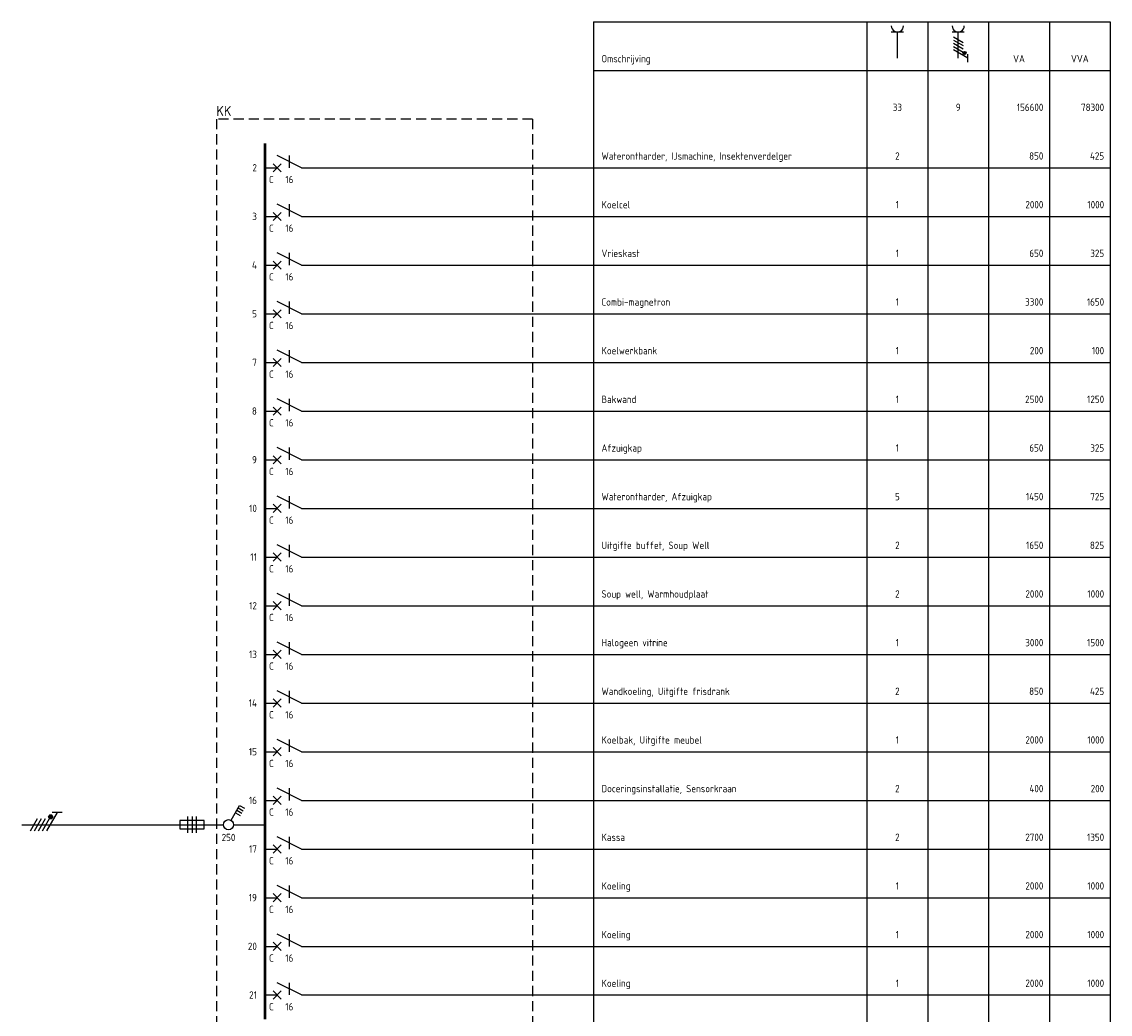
# Model space of a CAD drawing. Header units: millimetres. Extents: x -39149 to 267781, y -2340 to 58540.
# Tile 244 of 244: x 240931 to 267781, y 34066 to 58540. Entities that reach past the tile are written whole.
import ezdxf
from ezdxf.enums import TextEntityAlignment as Align

# ---------------------------------------------------------------- set-up
doc = ezdxf.new("R2010")
doc.units = ezdxf.units.MM
doc.header["$LTSCALE"] = 100
doc.header["$MEASUREMENT"] = 0
doc.linetypes.add('HIDDEN', pattern=[3.75, 2.5, -1.25])
doc.layers.add('EL$1----', color=3, linetype='Continuous')
doc.layers.add('EL$1----__KK', color=3, linetype='Continuous')
doc.styles.add('STABICAD-018', font='ISOCP.SHX', dxfattribs={"height": 1.8})

# ---------------------------------------------------------------- blocks, each defined once
blk = doc.blocks.new('B28B')
at = {"color": 0, "linetype": 'Continuous'}
for p, q in [((0, 9), (0, 21)), ((0, 9), (-3, 3)), ((-3, 6), (0, 6)), ((-1, 2), (1, 4)), ((-1, 4), (1, 2)), ((0, 0), (0, 3))]:
    blk.add_line(p, q, dxfattribs=at)
at = {"color": 0, "linetype": 'Continuous', "style": 'STABICAD-018'}
blk.add_attdef('FREEFIELD1', (-3, 12), '', height=1.8, rotation=90, dxfattribs=at)
for tag, p in [('CHARACTERISTIC', (1.91, 14.69)), ('AUTOMATICFUSE', (2, 6))]:
    blk.add_attdef(tag, text='', height=1.8, rotation=90, dxfattribs=at).set_placement(p, align=Align.TOP_CENTER)
blk = doc.blocks.new('M1')
at = {"color": 0, "linetype": 'Continuous'}
blk.add_line((0, 0), (0, 12), dxfattribs=at)
blk = doc.blocks.new('B1S')
at = {"color": 0, "linetype": 'Continuous'}
blk.add_line((0, 0), (0, 21), dxfattribs=at)
blk = doc.blocks.new('M1S')
at = {"color": 0, "linetype": 'Continuous'}
blk.add_line((0, 0), (0, 12), dxfattribs=at)
blk = doc.blocks.new('KOLNR6')
at = {"color": 0, "linetype": 'Continuous'}
for p, q in [((-3.5, -1.5), (-3.5, 1.5)), ((3, 0), (-3.5, 0))]:
    blk.add_line(p, q, dxfattribs=at)
blk.add_arc((-5, 0), 1.5, 270, 90, dxfattribs=at)
blk = doc.blocks.new('KOLNR7')
at = {"color": 0, "linetype": 'Continuous'}
for p, q in [((-3.5, -1.5), (-3.5, 1.5)), ((3, 0), (-3.5, 0)), ((-2.29, -1.2), (-0.91, 1.2)), ((-1.49, -1.2), (-0.11, 1.2)), ((-0.69, -1.2), (0.69, 1.2)), ((0.11, -1.2), (1.49, 1.2)), ((2.99, 2.4), (0.91, -1.2)), ((3.99, 2.4), (1.99, 2.4))]:
    blk.add_line(p, q, dxfattribs=at)
at = {"color": 0, "linetype": 'Continuous', "const_width": 0.4}
blk.add_lwpolyline([(1.69, 1.35, 1), (1.69, 1.75, 1)], format="xyb", close=True, dxfattribs=at)
at = {"color": 0, "linetype": 'Continuous'}
blk.add_circle((1.69, 1.55), 0.4, dxfattribs=at)
blk.add_arc((-5, 0), 1.5, 270, 90, dxfattribs=at)
blk = doc.blocks.new('HS3')
at = {"color": 0, "linetype": 'Continuous'}
for p, q in [((0, -7.67), (0, 0)), ((-4.75, -6.26), (-4.05, -5.05)), ((-1.08, -8.38), (-4.75, -6.26)), ((-4.14, -6.61), (-3.44, -5.4)), ((-3.54, -6.96), (-2.84, -5.75)), ((-2.93, -7.31), (-2.23, -6.1)), ((0, -60), (0, -10.33)), ((-1, -15), (-1, -21)), ((1, -15), (-1, -15)), ((1, -21), (1, -15)), ((-2, -17), (2, -17)), ((-2, -18), (2, -18)), ((2, -19), (-2, -19)), ((-1, -21), (1, -21)), ((-3, -50.02), (-3, -52.52)), ((-3, -51.27), (1.5, -53.87)), ((1.5, -54.87), (-1.5, -53.13)), ((1.5, -55.87), (-1.5, -54.13)), ((1.5, -56.87), (-1.5, -55.13)), ((1.5, -57.87), (-1.5, -56.13))]:
    blk.add_line(p, q, dxfattribs=at)
at = {"color": 0, "linetype": 'Continuous', "const_width": 0.5}
blk.add_lwpolyline([(-1.68, -52.88, 1), (-2.18, -52.88, 1)], format="xyb", close=True, dxfattribs=at)
at = {"color": 0, "linetype": 'Continuous'}
for centre, radius in [((0, -9), 1.25), ((-1.93, -52.88), 0.5)]:
    blk.add_circle(centre, radius, dxfattribs=at)
at = {"color": 0, "linetype": 'Continuous', "style": 'STABICAD-018'}
for tag, p in [('KNIFEBLADEFUSE', (3, -17.1)), ('WIRE', (2, -49))]:
    blk.add_attdef(tag, text='', height=1.8, rotation=90, dxfattribs=at).set_placement(p, align=Align.TOP_LEFT)
blk.add_attdef('PROTECTIONSWITCH', text='', height=1.8, rotation=90, dxfattribs=at).set_placement((3, -9), align=Align.TOP_CENTER)
blk.add_attdef('KNIFEBLADEFUSEHOLDER', text='', height=1.8, rotation=90, dxfattribs=at).set_placement((3, -17.7), align=Align.TOP_RIGHT)
blk.add_attdef('ARTICLECODE', text='', height=1.8, rotation=90, dxfattribs=at).set_placement((-2.97, -31.89), align=Align.MIDDLE)
blk.add_attdef('SUPPLY', (-2, -49), '', height=1.8, rotation=90, dxfattribs=at)

msp = doc.modelspace()

# ---------------------------------------------------------------- linework, layer by layer
at = {"layer": 'EL$1----__KK', "color": 1}
for p, q in [((255031.1, 58539.7), (255031.1, 14139.7)), ((255031.1, 58539.7), (267781.1, 58539.7)), ((261781.1, 58539.7), (261781.1, 14139.7)), ((263281.1, 58539.7), (263281.1, 14139.7)), ((264781.1, 58539.7), (264781.1, 14139.7)), ((266281.1, 58539.7), (266281.1, 14139.7)), ((267781.1, 58539.7), (267781.1, 14139.7)), ((255031.1, 57339.7), (267781.1, 57339.7))]:
    msp.add_line(p, q, dxfattribs=at)
at = {"layer": 'EL$1----__KK', "color": 1, "linetype": 'HIDDEN'}
for p, q in [((245731.1, 56139.7), (245731.1, 14139.7)), ((253531.1, 56139.7), (245731.1, 56139.7)), ((253531.1, 56139.7), (253531.1, 14139.7))]:
    msp.add_line(p, q, dxfattribs=at)
at = {"layer": 'EL$1----__KK'}
for p, q in [((253531.1, 54939.7), (267781.1, 54939.7)), ((253531.1, 53739.7), (267781.1, 53739.7)), ((253531.1, 52539.7), (267781.1, 52539.7)), ((253531.1, 51339.7), (267781.1, 51339.7)), ((253531.1, 50139.7), (267781.1, 50139.7)), ((253531.1, 48939.7), (267781.1, 48939.7)), ((253531.1, 47739.7), (267781.1, 47739.7)), ((253531.1, 46539.7), (267781.1, 46539.7)), ((253531.1, 45339.7), (267781.1, 45339.7)), ((253531.1, 44139.7), (267781.1, 44139.7)), ((253531.1, 42939.7), (267781.1, 42939.7)), ((253531.1, 41739.7), (267781.1, 41739.7)), ((253531.1, 40539.7), (267781.1, 40539.7)), ((253531.1, 39339.7), (267781.1, 39339.7)), ((253531.1, 38139.7), (267781.1, 38139.7)), ((253531.1, 36939.7), (267781.1, 36939.7)), ((253531.1, 35739.7), (267781.1, 35739.7)), ((253531.1, 34539.7), (267781.1, 34539.7))]:
    msp.add_line(p, q, dxfattribs=at)
at = {"layer": 'EL$1----__KK', "const_width": 70}
for points in [[(246931.1, 54339.7), (246931.1, 55539.7)], [(246931.1, 53139.7), (246931.1, 54339.7)], [(246931.1, 51939.7), (246931.1, 53139.7)], [(246931.1, 50739.7), (246931.1, 51939.7)], [(246931.1, 49539.7), (246931.1, 50739.7)], [(246931.1, 48339.7), (246931.1, 49539.7)], [(246931.1, 47139.7), (246931.1, 48339.7)], [(246931.1, 45939.7), (246931.1, 47139.7)], [(246931.1, 44739.7), (246931.1, 45939.7)], [(246931.1, 43539.7), (246931.1, 44739.7)], [(246931.1, 42339.7), (246931.1, 43539.7)], [(246931.1, 41139.7), (246931.1, 42339.7)], [(246931.1, 39939.7), (246931.1, 41139.7)], [(246931.1, 38739.7), (246931.1, 39939.7)], [(246931.1, 37539.7), (246931.1, 38739.7)], [(246931.1, 36339.7), (246931.1, 37539.7)], [(246931.1, 35139.7), (246931.1, 36339.7)], [(246931.1, 33939.7), (246931.1, 35139.7)]]:
    msp.add_lwpolyline(points, dxfattribs=at)

# ---------------------------------------------------------------- block references
at = {"layer": 'EL$1----', "linetype": 'Continuous'}
ref = msp.add_blockref('HS3', (246931.1, 38739.7), dxfattribs=dict(at, xscale=100, yscale=100, rotation=270))
ref.add_attrib('PROTECTIONSWITCH', '250', dxfattribs={"layer": '0', "color": 1, "linetype": 'ByBlock', "height": 180, "style": 'STABICAD-018'}).set_placement((246031.1, 38514.7), align=Align.TOP_CENTER)
at = {"layer": 'EL$1----__KK', "xscale": 100, "yscale": 100, "zscale": 100, "rotation": 270}
for name, p in [('KOLNR6', (262531.1, 57939.7)), ('KOLNR7', (264031.1, 57939.7)), ('M1', (249031.1, 54939.7)), ('B1S', (250231.1, 54939.7)), ('M1S', (252331.1, 54939.7)), ('M1', (249031.1, 53739.7)), ('B1S', (250231.1, 53739.7)), ('M1S', (252331.1, 53739.7)), ('M1', (249031.1, 52539.7)), ('B1S', (250231.1, 52539.7)), ('M1S', (252331.1, 52539.7)), ('M1', (249031.1, 51339.7)), ('B1S', (250231.1, 51339.7)), ('M1S', (252331.1, 51339.7)), ('M1', (249031.1, 50139.7)), ('B1S', (250231.1, 50139.7)), ('M1S', (252331.1, 50139.7)), ('M1', (249031.1, 48939.7)), ('B1S', (250231.1, 48939.7)), ('M1S', (252331.1, 48939.7)), ('M1', (249031.1, 47739.7)), ('B1S', (250231.1, 47739.7)), ('M1S', (252331.1, 47739.7)), ('M1', (249031.1, 46539.7)), ('B1S', (250231.1, 46539.7)), ('M1S', (252331.1, 46539.7)), ('M1', (249031.1, 45339.7)), ('B1S', (250231.1, 45339.7)), ('M1S', (252331.1, 45339.7)), ('M1', (249031.1, 44139.7)), ('B1S', (250231.1, 44139.7)), ('M1S', (252331.1, 44139.7)), ('M1', (249031.1, 42939.7)), ('B1S', (250231.1, 42939.7)), ('M1S', (252331.1, 42939.7)), ('M1', (249031.1, 41739.7)), ('B1S', (250231.1, 41739.7)), ('M1S', (252331.1, 41739.7)), ('M1', (249031.1, 40539.7)), ('B1S', (250231.1, 40539.7)), ('M1S', (252331.1, 40539.7)), ('M1', (249031.1, 39339.7)), ('B1S', (250231.1, 39339.7)), ('M1S', (252331.1, 39339.7)), ('M1', (249031.1, 38139.7)), ('B1S', (250231.1, 38139.7)), ('M1S', (252331.1, 38139.7)), ('M1', (249031.1, 36939.7)), ('B1S', (250231.1, 36939.7)), ('M1S', (252331.1, 36939.7)), ('M1', (249031.1, 35739.7)), ('B1S', (250231.1, 35739.7)), ('M1S', (252331.1, 35739.7)), ('M1', (249031.1, 34539.7)), ('B1S', (250231.1, 34539.7)), ('M1S', (252331.1, 34539.7))]:
    msp.add_blockref(name, p, dxfattribs=at)
at = {"layer": 'EL$1----__KK'}
ref = msp.add_blockref('B28B', (246931.1, 54939.7), dxfattribs=dict(at, xscale=100, yscale=100, zscale=100, rotation=270))
ref.add_attrib('AUTOMATICFUSE', '16', dxfattribs={"color": 1, "height": 180, "style": 'STABICAD-018'}).set_placement((247531.1, 54739.7), align=Align.TOP_CENTER)
ref.add_attrib('CHARACTERISTIC', 'C', (247031.1, 54559.7), dxfattribs={"color": 1, "height": 180, "style": 'STABICAD-018'})
ref = msp.add_blockref('B28B', (246931.1, 53739.7), dxfattribs=dict(at, xscale=100, yscale=100, zscale=100, rotation=270))
ref.add_attrib('AUTOMATICFUSE', '16', dxfattribs={"color": 1, "height": 180, "style": 'STABICAD-018'}).set_placement((247531.1, 53539.7), align=Align.TOP_CENTER)
ref.add_attrib('CHARACTERISTIC', 'C', (247031.1, 53359.7), dxfattribs={"color": 1, "height": 180, "style": 'STABICAD-018'})
ref = msp.add_blockref('B28B', (246931.1, 52539.7), dxfattribs=dict(at, xscale=100, yscale=100, zscale=100, rotation=270))
ref.add_attrib('AUTOMATICFUSE', '16', dxfattribs={"color": 1, "height": 180, "style": 'STABICAD-018'}).set_placement((247531.1, 52339.7), align=Align.TOP_CENTER)
ref.add_attrib('CHARACTERISTIC', 'C', (247031.1, 52159.7), dxfattribs={"color": 1, "height": 180, "style": 'STABICAD-018'})
ref = msp.add_blockref('B28B', (246931.1, 51339.7), dxfattribs=dict(at, xscale=100, yscale=100, zscale=100, rotation=270))
ref.add_attrib('AUTOMATICFUSE', '16', dxfattribs={"color": 1, "height": 180, "style": 'STABICAD-018'}).set_placement((247531.1, 51139.7), align=Align.TOP_CENTER)
ref.add_attrib('CHARACTERISTIC', 'C', (247031.1, 50959.7), dxfattribs={"color": 1, "height": 180, "style": 'STABICAD-018'})
ref = msp.add_blockref('B28B', (246931.1, 50139.7), dxfattribs=dict(at, xscale=100, yscale=100, zscale=100, rotation=270))
ref.add_attrib('AUTOMATICFUSE', '16', dxfattribs={"color": 1, "height": 180, "style": 'STABICAD-018'}).set_placement((247531.1, 49939.7), align=Align.TOP_CENTER)
ref.add_attrib('CHARACTERISTIC', 'C', (247031.1, 49759.7), dxfattribs={"color": 1, "height": 180, "style": 'STABICAD-018'})
ref = msp.add_blockref('B28B', (246931.1, 48939.7), dxfattribs=dict(at, xscale=100, yscale=100, zscale=100, rotation=270))
ref.add_attrib('AUTOMATICFUSE', '16', dxfattribs={"color": 1, "height": 180, "style": 'STABICAD-018'}).set_placement((247531.1, 48739.7), align=Align.TOP_CENTER)
ref.add_attrib('CHARACTERISTIC', 'C', (247031.1, 48559.7), dxfattribs={"color": 1, "height": 180, "style": 'STABICAD-018'})
ref = msp.add_blockref('B28B', (246931.1, 47739.7), dxfattribs=dict(at, xscale=100, yscale=100, zscale=100, rotation=270))
ref.add_attrib('AUTOMATICFUSE', '16', dxfattribs={"color": 1, "height": 180, "style": 'STABICAD-018'}).set_placement((247531.1, 47539.7), align=Align.TOP_CENTER)
ref.add_attrib('CHARACTERISTIC', 'C', (247031.1, 47359.7), dxfattribs={"color": 1, "height": 180, "style": 'STABICAD-018'})
ref = msp.add_blockref('B28B', (246931.1, 46539.7), dxfattribs=dict(at, xscale=100, yscale=100, zscale=100, rotation=270))
ref.add_attrib('AUTOMATICFUSE', '16', dxfattribs={"color": 1, "height": 180, "style": 'STABICAD-018'}).set_placement((247531.1, 46339.7), align=Align.TOP_CENTER)
ref.add_attrib('CHARACTERISTIC', 'C', (247031.1, 46159.7), dxfattribs={"color": 1, "height": 180, "style": 'STABICAD-018'})
ref = msp.add_blockref('B28B', (246931.1, 45339.7), dxfattribs=dict(at, xscale=100, yscale=100, zscale=100, rotation=270))
ref.add_attrib('AUTOMATICFUSE', '16', dxfattribs={"color": 1, "height": 180, "style": 'STABICAD-018'}).set_placement((247531.1, 45139.7), align=Align.TOP_CENTER)
ref.add_attrib('CHARACTERISTIC', 'C', (247031.1, 44959.7), dxfattribs={"color": 1, "height": 180, "style": 'STABICAD-018'})
ref = msp.add_blockref('B28B', (246931.1, 44139.7), dxfattribs=dict(at, xscale=100, yscale=100, zscale=100, rotation=270))
ref.add_attrib('AUTOMATICFUSE', '16', dxfattribs={"color": 1, "height": 180, "style": 'STABICAD-018'}).set_placement((247531.1, 43939.7), align=Align.TOP_CENTER)
ref.add_attrib('CHARACTERISTIC', 'C', (247031.1, 43759.7), dxfattribs={"color": 1, "height": 180, "style": 'STABICAD-018'})
ref = msp.add_blockref('B28B', (246931.1, 42939.7), dxfattribs=dict(at, xscale=100, yscale=100, zscale=100, rotation=270))
ref.add_attrib('AUTOMATICFUSE', '16', dxfattribs={"color": 1, "height": 180, "style": 'STABICAD-018'}).set_placement((247531.1, 42739.7), align=Align.TOP_CENTER)
ref.add_attrib('CHARACTERISTIC', 'C', (247031.1, 42559.7), dxfattribs={"color": 1, "height": 180, "style": 'STABICAD-018'})
ref = msp.add_blockref('B28B', (246931.1, 41739.7), dxfattribs=dict(at, xscale=100, yscale=100, zscale=100, rotation=270))
ref.add_attrib('AUTOMATICFUSE', '16', dxfattribs={"color": 1, "height": 180, "style": 'STABICAD-018'}).set_placement((247531.1, 41539.7), align=Align.TOP_CENTER)
ref.add_attrib('CHARACTERISTIC', 'C', (247031.1, 41359.7), dxfattribs={"color": 1, "height": 180, "style": 'STABICAD-018'})
ref = msp.add_blockref('B28B', (246931.1, 40539.7), dxfattribs=dict(at, xscale=100, yscale=100, zscale=100, rotation=270))
ref.add_attrib('AUTOMATICFUSE', '16', dxfattribs={"color": 1, "height": 180, "style": 'STABICAD-018'}).set_placement((247531.1, 40339.7), align=Align.TOP_CENTER)
ref.add_attrib('CHARACTERISTIC', 'C', (247031.1, 40159.7), dxfattribs={"color": 1, "height": 180, "style": 'STABICAD-018'})
ref = msp.add_blockref('B28B', (246931.1, 39339.7), dxfattribs=dict(at, xscale=100, yscale=100, zscale=100, rotation=270))
ref.add_attrib('AUTOMATICFUSE', '16', dxfattribs={"color": 1, "height": 180, "style": 'STABICAD-018'}).set_placement((247531.1, 39139.7), align=Align.TOP_CENTER)
ref.add_attrib('CHARACTERISTIC', 'C', (247031.1, 38959.7), dxfattribs={"color": 1, "height": 180, "style": 'STABICAD-018'})
ref = msp.add_blockref('B28B', (246931.1, 38139.7), dxfattribs=dict(at, xscale=100, yscale=100, zscale=100, rotation=270))
ref.add_attrib('AUTOMATICFUSE', '16', dxfattribs={"color": 1, "height": 180, "style": 'STABICAD-018'}).set_placement((247531.1, 37939.7), align=Align.TOP_CENTER)
ref.add_attrib('CHARACTERISTIC', 'C', (247031.1, 37759.7), dxfattribs={"color": 1, "height": 180, "style": 'STABICAD-018'})
ref = msp.add_blockref('B28B', (246931.1, 36939.7), dxfattribs=dict(at, xscale=100, yscale=100, zscale=100, rotation=270))
ref.add_attrib('AUTOMATICFUSE', '16', dxfattribs={"color": 1, "height": 180, "style": 'STABICAD-018'}).set_placement((247531.1, 36739.7), align=Align.TOP_CENTER)
ref.add_attrib('CHARACTERISTIC', 'C', (247031.1, 36559.7), dxfattribs={"color": 1, "height": 180, "style": 'STABICAD-018'})
ref = msp.add_blockref('B28B', (246931.1, 35739.7), dxfattribs=dict(at, xscale=100, yscale=100, zscale=100, rotation=270))
ref.add_attrib('AUTOMATICFUSE', '16', dxfattribs={"color": 1, "height": 180, "style": 'STABICAD-018'}).set_placement((247531.1, 35539.7), align=Align.TOP_CENTER)
ref.add_attrib('CHARACTERISTIC', 'C', (247031.1, 35359.7), dxfattribs={"color": 1, "height": 180, "style": 'STABICAD-018'})
ref = msp.add_blockref('B28B', (246931.1, 34539.7), dxfattribs=dict(at, xscale=100, yscale=100, zscale=100, rotation=270))
ref.add_attrib('AUTOMATICFUSE', '16', dxfattribs={"color": 1, "height": 180, "style": 'STABICAD-018'}).set_placement((247531.1, 34339.7), align=Align.TOP_CENTER)
ref.add_attrib('CHARACTERISTIC', 'C', (247031.1, 34159.7), dxfattribs={"color": 1, "height": 180, "style": 'STABICAD-018'})

# ---------------------------------------------------------------- texts
at = {"layer": 'EL$1----__KK', "color": 1, "style": 'STABICAD-018'}
for s, p in [('Omschrijving', (255231.1, 57539.7)), ('Waterontharder, IJsmachine, Insektenverdelger', (255231.1, 55139.7)), ('Koelcel', (255231.1, 53939.7)), ('Vrieskast', (255231.1, 52739.7)), ('Combi-magnetron', (255231.1, 51539.7)), ('Koelwerkbank', (255231.1, 50339.7)), ('Bakwand', (255231.1, 49139.7)), ('Afzuigkap', (255231.1, 47939.7)), ('Waterontharder, Afzuigkap', (255231.1, 46739.7)), ('Uitgifte buffet, Soup Well', (255231.1, 45539.7)), ('Soup well, Warmhoudplaat', (255231.1, 44339.7)), ('Halogeen vitrine', (255231.1, 43139.7)), ('Wandkoeling, Uitgifte frisdrank', (255231.1, 41939.7)), ('Koelbak, Uitgifte meubel', (255231.1, 40739.7)), ('Doceringsinstallatie, Sensorkraan', (255231.1, 39539.7)), ('Kassa', (255231.1, 38339.7)), ('Koeling', (255231.1, 37139.7)), ('Koeling', (255231.1, 35939.7)), ('Koeling', (255231.1, 34739.7))]:
    msp.add_text(s, height=180, dxfattribs=at).set_placement(p)
for s, p in [('VA', (265531.1, 57539.7)), ('VVA', (267031.1, 57539.7)), ('33', (262531.1, 56339.7)), ('9', (264031.1, 56339.7)), ('2', (262531.1, 55139.7)), ('1', (262531.1, 53939.7)), ('1', (262531.1, 52739.7)), ('1', (262531.1, 51539.7)), ('1', (262531.1, 50339.7)), ('1', (262531.1, 49139.7)), ('1', (262531.1, 47939.7)), ('5', (262531.1, 46739.7)), ('2', (262531.1, 45539.7)), ('2', (262531.1, 44339.7)), ('1', (262531.1, 43139.7)), ('2', (262531.1, 41939.7)), ('1', (262531.1, 40739.7)), ('2', (262531.1, 39539.7)), ('2', (262531.1, 38339.7)), ('1', (262531.1, 37139.7)), ('1', (262531.1, 35939.7)), ('1', (262531.1, 34739.7))]:
    msp.add_text(s, height=180, dxfattribs=at).set_placement(p, align=Align.CENTER)
at = {"layer": 'EL$1----__KK', "color": 2, "style": 'STABICAD-018'}
msp.add_text('KK', height=250, dxfattribs=at).set_placement((245731.1, 56139.7), align=Align.BOTTOM_LEFT)
at = {"layer": 'EL$1----__KK', "color": 1, "style": 'STABICAD-018'}
for s, p in [('156600', (266131.1, 56339.7)), ('78300', (267631.1, 56339.7)), ('850', (266131.1, 55139.7)), ('425', (267631.1, 55139.7)), ('2000', (266131.1, 53939.7)), ('1000', (267631.1, 53939.7)), ('650', (266131.1, 52739.7)), ('325', (267631.1, 52739.7)), ('3300', (266131.1, 51539.7)), ('1650', (267631.1, 51539.7)), ('200', (266131.1, 50339.7)), ('100', (267631.1, 50339.7)), ('2500', (266131.1, 49139.7)), ('1250', (267631.1, 49139.7)), ('650', (266131.1, 47939.7)), ('325', (267631.1, 47939.7)), ('1450', (266131.1, 46739.7)), ('725', (267631.1, 46739.7)), ('1650', (266131.1, 45539.7)), ('825', (267631.1, 45539.7)), ('2000', (266131.1, 44339.7)), ('1000', (267631.1, 44339.7)), ('3000', (266131.1, 43139.7)), ('1500', (267631.1, 43139.7)), ('850', (266131.1, 41939.7)), ('425', (267631.1, 41939.7)), ('2000', (266131.1, 40739.7)), ('1000', (267631.1, 40739.7)), ('400', (266131.1, 39539.7)), ('200', (267631.1, 39539.7)), ('2700', (266131.1, 38339.7)), ('1350', (267631.1, 38339.7)), ('2000', (266131.1, 37139.7)), ('1000', (267631.1, 37139.7)), ('2000', (266131.1, 35939.7)), ('1000', (267631.1, 35939.7)), ('2000', (266131.1, 34739.7)), ('1000', (267631.1, 34739.7))]:
    msp.add_text(s, height=180, dxfattribs=at).set_placement(p, align=Align.RIGHT)
for s, p in [('2', (246731.1, 54939.7)), ('3', (246731.1, 53739.7)), ('4', (246731.1, 52539.7)), ('5', (246731.1, 51339.7)), ('7', (246731.1, 50139.7)), ('8', (246731.1, 48939.7)), ('9', (246731.1, 47739.7)), ('10', (246731.1, 46539.7)), ('11', (246731.1, 45339.7)), ('12', (246731.1, 44139.7)), ('13', (246731.1, 42939.7)), ('14', (246731.1, 41739.7)), ('15', (246731.1, 40539.7)), ('16', (246731.1, 39339.7)), ('17', (246731.1, 38139.7)), ('19', (246731.1, 36939.7)), ('20', (246731.1, 35739.7)), ('21', (246731.1, 34539.7))]:
    msp.add_text(s, height=180, dxfattribs=at).set_placement(p, align=Align.MIDDLE_RIGHT)

doc.saveas('drawing.dxf')
